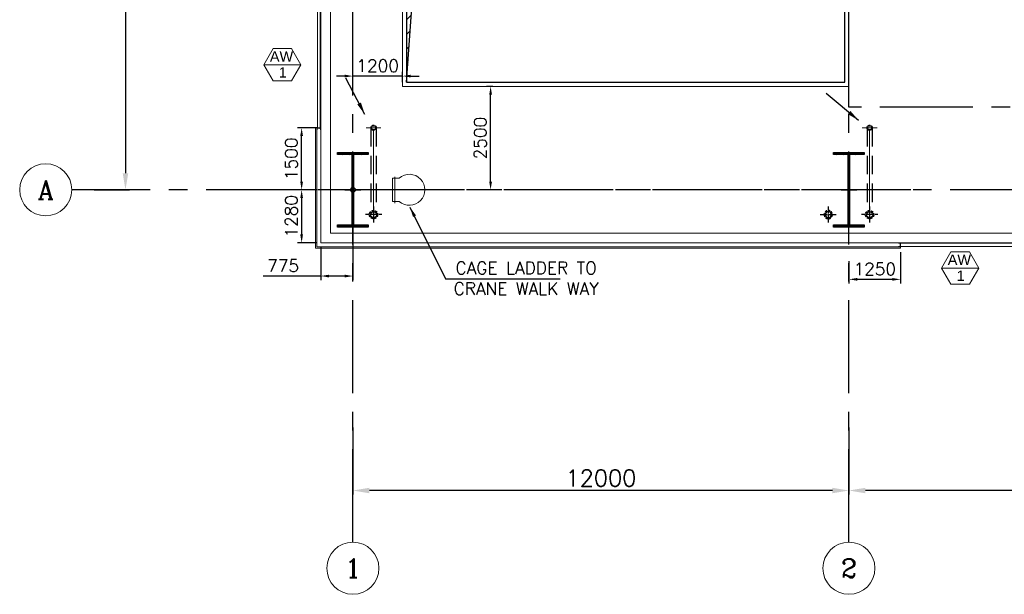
# Model space of a CAD drawing. Header units: inches. Extents: x 306235 to 1392759, y -66369 to 421098.
# Tile 1 of 91: x 307932 to 331750, y -59559 to -45666. Entities that reach past the tile are written whole.
import ezdxf
from ezdxf.enums import TextEntityAlignment as Align

# ---------------------------------------------------------------- set-up
doc = ezdxf.new("R2010")
doc.units = ezdxf.units.IN
doc.header["$LTSCALE"] = 1800
doc.header["$MEASUREMENT"] = 0
for name, pattern in [('CENTER', [2, 1.25, -0.25, 0.25, -0.25]), ('CENTER2', [1.125, 0.75, -0.125, 0.125, -0.125]), ('DASHED', [0.75, 0.5, -0.25]), ('HIDDEN', [0.375, 0.25, -0.125]), ('HIDDEN2', [0.1875, 0.125, -0.0625])]:
    doc.linetypes.add(name, pattern=pattern)
doc.layers.get('0').update_dxf_attribs({"color": 253, "lineweight": 9})
for name, color, linetype, lineweight in [('2CON', 1, 'Continuous', 13), ('7', 8, 'CENTER', 13), ('A-WIN TAG', 3, 'Continuous', 13), ('A-WIN TAG TEXT', 3, 'Continuous', 13), ('CL', 8, 'CENTER', 15), ('CLAD-1', 3, 'Continuous', 15), ('CONCRETE', 145, 'Continuous', 18), ('dimension line', 4, 'Continuous', 13), ('DRAIN', 251, 'DASHED', 25), ('HANDRAIL', 3, 'Continuous', 15), ('LEADER', 4, 'Continuous', 15), ('STEEL', 231, 'Continuous', 18), ('WIN', 31, 'Continuous', 13)]:
    doc.layers.add(name, color=color, linetype=linetype, lineweight=lineweight)
for name, color, linetype in [('CEN', 2, 'CENTER'), ('COL', 1, 'Continuous'), ('DIM', 4, 'Continuous'), ('GRID', 251, 'CENTER'), ('OPENING', 40, 'Continuous'), ('RAIN WATER', 6, 'Continuous'), ('TEXT', 3, 'Continuous')]:
    doc.layers.add(name, color=color, linetype=linetype)
doc.styles.add('COMPLEX', font='complex')
doc.styles.add('ROAMNS', font='ROMANS.shx')
doc.styles.add('ROMANS', font='romans.shx')
doc.styles.get("Standard").update_dxf_attribs({"font": 'arial.ttf'})
doc.linetypes.add('FENCELINE1', pattern='A,0.25,-0.1,[133,ltypeshp.shx,S=0.1,R=0,X=-0.1,Y=0],-0.1,1', length=1.45)
doc.dimstyles.new('DIM INT 1', dxfattribs={"dimtxt": 300, "dimasz": 200, "dimexe": 100, "dimexo": 100, "dimgap": 100, "dimtad": 1, "dimdec": 0, "dimzin": 13, "dimdsep": 46, "dimlunit": 5, "dimtxsty": 'ROAMNS', "dimblk1": 'CLOSEDBLANK', "dimcen": 0.09, "dimclrd": 9, "dimclre": 9, "dimclrt": 4, "dimadec": 0, "dimazin": 0, "dimtfac": 1, "dimtdec": 0, "dimtix": 1, "dimtmove": 2, "dimatfit": 3, "dimfxl": 1, "dimtolj": 1, "dimtzin": 13, "dimarcsym": 0})
doc.dimstyles.new('DIM100 x2', dxfattribs={"dimscale": 0, "dimtxt": 400, "dimasz": 400, "dimexe": 100, "dimexo": 100, "dimgap": 100, "dimtad": 1, "dimdec": 0, "dimzin": 13, "dimdsep": 46, "dimtxsty": 'ROMANS', "dimblk2": 'OBLIQUE', "dimcen": 100, "dimdle": 100, "dimclrd": 9, "dimclre": 9, "dimclrt": 4, "dimadec": 0, "dimazin": 0, "dimtfac": 1.1, "dimtdec": 0, "dimtix": 1, "dimtmove": 2, "dimatfit": 3, "dimfxl": 1, "dimtolj": 1, "dimtzin": 13, "dimarcsym": 0})
doc.dimstyles.get("Standard").update_dxf_attribs({"dimtxt": 0.18, "dimasz": 0.18, "dimexe": 0.18, "dimexo": 0.0625, "dimgap": 0.09, "dimtad": 0, "dimtih": 1, "dimtoh": 1, "dimdec": 4, "dimzin": 0, "dimdsep": 46, "dimtxsty": 'Standard', "dimcen": 0.09, "dimadec": 0, "dimazin": 0, "dimtfac": 1, "dimtdec": 4, "dimtofl": 0, "dimtmove": 0, "dimatfit": 3, "dimfxl": 1, "dimtolj": 1, "dimtzin": 0, "dimarcsym": 0})

# ---------------------------------------------------------------- blocks, each defined once
blk = doc.blocks.new('*D34')
at = {"layer": 'Defpoints', "color": 0, "transparency": 16777216}
for p in [(309635, -19779), (309635, -49779), (310491, -49779)]:
    blk.add_point(p, dxfattribs=at)
at = {"layer": 'dimension line', "color": 9, "lineweight": -2, "transparency": 16777216}
for p, q in [((309735, -19779), (310591, -19779)), ((310491, -20179), (310491, -49379)), ((309735, -49779), (310591, -49779))]:
    blk.add_line(p, q, dxfattribs=at)
at = {"layer": 'dimension line', "color": 9, "transparency": 16777216}
for points in [[(310424, -20179), (310557, -20179), (310491, -19779)], [(310424, -49379), (310557, -49379), (310491, -49779)]]:
    blk.add_solid(points, dxfattribs=at)
at = {"layer": 'dimension line', "color": 4, "transparency": 16777216, "insert": (310191, -34779), "char_height": 400, "attachment_point": 5, "rotation": 90, "style": 'ROMANS'}
blk.add_mtext('\\A1;30000', dxfattribs=at)
blk = doc.blocks.new('_Oblique')
at = {"color": 0, "linetype": 'ByBlock', "lineweight": -2}
blk.add_line((-0.5, -0.5), (0.5, 0.5), dxfattribs=at)
blk = doc.blocks.new('A-ROW COLUMN')
at = {"layer": 'COL'}
h = blk.add_hatch(dxfattribs=at)
h.set_pattern_fill('ANSI31', color=256, scale=200, style=0)
h.set_pattern_definition([(45, (165226.353, 18853.894), (-17.67767, 17.67767), [])])
h.paths.add_polyline_path([(180799, 40890), (181539, 40890), (181539, 40840), (180799, 40840)])
h.paths.add_polyline_path([(181153, 42590), (181185, 42590), (181185, 40890), (181153, 40890)])
h.paths.add_polyline_path([(180799, 42640), (181539, 42640), (181539, 42590), (180799, 42590)])
blk.add_line((181169, 40840), (181169, 42640))
at = {"layer": 'CEN'}
for p, q in [((181169, 40840), (181169, 42640)), ((180977, 41740), (181360, 41740))]:
    blk.add_line(p, q, dxfattribs=at)
at = {"layer": 'COL'}
for points in [[(180799, 42640), (181539, 42640), (181539, 42590), (180799, 42590)], [(181153, 42590), (181185, 42590), (181185, 40890), (181153, 40890)], [(180799, 40890), (181539, 40890), (181539, 40840), (180799, 40840)]]:
    blk.add_lwpolyline(points, close=True, dxfattribs=at)
blk = doc.blocks.new('*D76')
at = {"layer": 'Defpoints', "color": 0, "transparency": 16777216}
for p in [(327992, -55425), (338492, -56569), (327992, -57050)]:
    blk.add_point(p, dxfattribs=at)
at = {"layer": 'dimension line', "color": 9, "lineweight": -2, "transparency": 16777216}
for p, q in [((327992, -55525), (327992, -57150)), ((338492, -56669), (338492, -57150)), ((338092, -57050), (328392, -57050))]:
    blk.add_line(p, q, dxfattribs=at)
at = {"layer": 'dimension line', "color": 9, "transparency": 16777216}
for points in [[(328392, -56984), (328392, -57117), (327992, -57050)], [(338092, -56984), (338092, -57117), (338492, -57050)]]:
    blk.add_solid(points, dxfattribs=at)
at = {"layer": 'dimension line', "color": 4, "transparency": 16777216, "insert": (333242, -56750), "char_height": 400, "attachment_point": 5, "style": 'ROMANS'}
blk.add_mtext('\\A1;10500', dxfattribs=at)
blk = doc.blocks.new('*D111')
at = {"layer": 'Defpoints', "color": 0, "transparency": 16777216}
for p in [(315992, -55425), (327992, -56569), (315992, -57050)]:
    blk.add_point(p, dxfattribs=at)
at = {"layer": 'dimension line', "color": 9, "lineweight": -2, "transparency": 16777216}
for p, q in [((315992, -55525), (315992, -57150)), ((327992, -56669), (327992, -57150)), ((327592, -57050), (316392, -57050))]:
    blk.add_line(p, q, dxfattribs=at)
at = {"layer": 'dimension line', "color": 9, "transparency": 16777216}
for points in [[(316392, -56984), (316392, -57117), (315992, -57050)], [(327592, -56984), (327592, -57117), (327992, -57050)]]:
    blk.add_solid(points, dxfattribs=at)
at = {"layer": 'dimension line', "color": 4, "transparency": 16777216, "insert": (321992, -56750), "char_height": 400, "attachment_point": 5, "style": 'ROMANS'}
blk.add_mtext('\\A1;12000', dxfattribs=at)
blk = doc.blocks.new('*D334')
at = {"layer": 'Defpoints', "color": 0, "transparency": 16777216}
for p in [(315992, -47029), (315992, -47279), (317192, -47279)]:
    blk.add_point(p, dxfattribs=at)
at = {"layer": 'DIM', "color": 9, "lineweight": -2, "transparency": 16777216}
for p, q in [((315792, -47029), (315592, -47029)), ((315992, -47179), (315992, -46929)), ((317192, -47029), (315992, -47029)), ((317192, -47179), (317192, -46929)), ((317392, -47029), (317592, -47029))]:
    blk.add_line(p, q, dxfattribs=at)
at = {"layer": 'DIM', "color": 9, "transparency": 16777216}
for points in [[(315792, -46995), (315792, -47062), (315992, -47029)], [(317392, -46995), (317392, -47062), (317192, -47029)]]:
    blk.add_solid(points, dxfattribs=at)
at = {"layer": 'DIM', "color": 4, "transparency": 16777216, "insert": (316592, -46779), "char_height": 300, "attachment_point": 5, "style": 'ROAMNS'}
blk.add_mtext('\\A1;1200', dxfattribs=at)
blk = doc.blocks.new('_ClosedBlank')
at = {"color": 0, "linetype": 'ByBlock', "lineweight": -2}
for p, q in [((-1, 0.17), (0, 0)), ((-1, 0.17), (-1, -0.17)), ((0, 0), (-1, -0.17))]:
    blk.add_line(p, q, dxfattribs=at)
blk = doc.blocks.new('*D112')
at = {"layer": 'Defpoints', "color": 0, "transparency": 16777216}
for p in [(319323, -47279), (319476, -47279), (319476, -49779)]:
    blk.add_point(p, dxfattribs=at)
at = {"layer": 'DIM', "color": 9, "lineweight": -2, "transparency": 16777216}
for p, q in [((319376, -47279), (319223, -47279)), ((319323, -49579), (319323, -47479)), ((319376, -49779), (319223, -49779))]:
    blk.add_line(p, q, dxfattribs=at)
at = {"layer": 'DIM', "color": 9, "transparency": 16777216}
for points in [[(319290, -47479), (319357, -47479), (319323, -47279)], [(319290, -49579), (319357, -49579), (319323, -49779)]]:
    blk.add_solid(points, dxfattribs=at)
at = {"layer": 'DIM', "color": 4, "transparency": 16777216, "insert": (319073, -48529), "char_height": 300, "attachment_point": 5, "rotation": 90, "style": 'ROAMNS'}
blk.add_mtext('\\A1;2500', dxfattribs=at)
blk = doc.blocks.new('GRD')
at = {"layer": 'CL', "linetype": 'Continuous'}
blk.add_circle((0, 419.99985), 419.99985, dxfattribs=at)
at = {"layer": 'CL', "color": 4, "style": 'COMPLEX'}
blk.add_attdef('GRD', text='', height=300, dxfattribs=at).set_placement((0, 419.99985), align=Align.MIDDLE)
blk = doc.blocks.new('A$C3B1115A1')
at = {"layer": 'STEEL'}
for p, q in [((-270, -91), (-320, -91)), ((-320, -91), (-320, -191)), ((-320, -191), (-270, -191))]:
    blk.add_line(p, q, dxfattribs=at)
blk.add_lwpolyline([(-270, -191), (-270, -183, 0.397434), (-272, -180), (-307, -177, -0.397434), (-310, -174), (-310, -109, -0.397434), (-307, -106), (-272, -103, 0.397434), (-270, -100), (-270, -91)], format="xyb", dxfattribs=at)
blk = doc.blocks.new('*D514')
at = {"layer": 'Defpoints', "color": 0, "transparency": 16777216}
for p in [(315017, -49779), (314752, -51059), (315217, -51059)]:
    blk.add_point(p, dxfattribs=at)
at = {"layer": 'DIM', "color": 9, "lineweight": -2, "transparency": 16777216}
for p, q in [((314917, -49779), (314652, -49779)), ((314752, -49979), (314752, -50859)), ((315117, -51059), (314652, -51059))]:
    blk.add_line(p, q, dxfattribs=at)
at = {"layer": 'DIM', "color": 9, "transparency": 16777216}
for points in [[(314718, -49979), (314785, -49979), (314752, -49779)], [(314718, -50859), (314785, -50859), (314752, -51059)]]:
    blk.add_solid(points, dxfattribs=at)
at = {"layer": 'DIM', "color": 4, "transparency": 16777216, "insert": (314502, -50419), "char_height": 300, "attachment_point": 5, "rotation": 90, "style": 'ROAMNS'}
blk.add_mtext('\\A1;1280', dxfattribs=at)
blk = doc.blocks.new('*D515')
at = {"layer": 'Defpoints', "color": 0, "transparency": 16777216}
for p in [(315992, -49561), (315217, -51059), (315992, -51864)]:
    blk.add_point(p, dxfattribs=at)
at = {"layer": 'DIM', "color": 9, "lineweight": -2, "transparency": 16777216}
for p, q in [((315992, -49661), (315992, -51964)), ((315217, -51159), (315217, -51964)), ((315217, -51864), (313819, -51864)), ((315792, -51864), (315417, -51864))]:
    blk.add_line(p, q, dxfattribs=at)
at = {"layer": 'DIM', "color": 9, "transparency": 16777216}
for points in [[(315417, -51831), (315417, -51898), (315217, -51864)], [(315792, -51831), (315792, -51898), (315992, -51864)]]:
    blk.add_solid(points, dxfattribs=at)
at = {"layer": 'DIM', "color": 4, "transparency": 16777216, "insert": (314304, -51614), "char_height": 300, "attachment_point": 5, "style": 'ROAMNS'}
blk.add_mtext('\\A1;775', dxfattribs=at)
blk = doc.blocks.new('*D523')
at = {"layer": 'Defpoints', "color": 0, "transparency": 16777216}
for p in [(314752, -48279), (315217, -48279), (315217, -49779)]:
    blk.add_point(p, dxfattribs=at)
at = {"layer": 'DIM', "color": 9, "lineweight": -2, "transparency": 16777216}
for p, q in [((315117, -48279), (314652, -48279)), ((314752, -49579), (314752, -48479)), ((315117, -49779), (314652, -49779))]:
    blk.add_line(p, q, dxfattribs=at)
at = {"layer": 'DIM', "color": 9, "transparency": 16777216}
for points in [[(314718, -48479), (314785, -48479), (314752, -48279)], [(314718, -49579), (314785, -49579), (314752, -49779)]]:
    blk.add_solid(points, dxfattribs=at)
at = {"layer": 'DIM', "color": 4, "transparency": 16777216, "insert": (314502, -49029), "char_height": 300, "attachment_point": 5, "rotation": 90, "style": 'ROAMNS'}
blk.add_mtext('\\A1;1500', dxfattribs=at)
blk = doc.blocks.new('*D700')
at = {"layer": 'Defpoints', "color": 0, "transparency": 16777216}
for p in [(329242, -51187), (327992, -51408), (327992, -51944)]:
    blk.add_point(p, dxfattribs=at)
at = {"layer": 'DIM', "color": 9, "lineweight": -2, "transparency": 16777216}
for p, q in [((329242, -51287), (329242, -52044)), ((327992, -51508), (327992, -52044)), ((329042, -51944), (328192, -51944))]:
    blk.add_line(p, q, dxfattribs=at)
at = {"layer": 'DIM', "color": 9, "transparency": 16777216}
for points in [[(328192, -51911), (328192, -51977), (327992, -51944)], [(329042, -51911), (329042, -51977), (329242, -51944)]]:
    blk.add_solid(points, dxfattribs=at)
at = {"layer": 'DIM', "color": 4, "transparency": 16777216, "insert": (328617, -51694), "char_height": 300, "attachment_point": 5, "style": 'ROAMNS'}
blk.add_mtext('\\A1;1250', dxfattribs=at)
blk = doc.blocks.new('RWDP')
at = {"layer": 'RAIN WATER', "linetype": 'CENTER2', "ltscale": 0.05}
for p, q in [((500, -400), (500, -800)), ((700, -600), (300, -600))]:
    blk.add_line(p, q, dxfattribs=at)
at = {"layer": 'RAIN WATER', "linetype": 'HIDDEN2', "ltscale": 0.25}
blk.add_circle((500, -600), 100, dxfattribs=at)
at = {"layer": 'RAIN WATER', "ltscale": 0.25}
blk.add_circle((500, -600), 75, dxfattribs=at)

msp = doc.modelspace()

# ---------------------------------------------------------------- hatches: boundary and pattern name
at = {"layer": 'OPENING'}
h = msp.add_hatch(dxfattribs=at)
h.set_pattern_fill('ANSI31', color=8, scale=2000, style=0)
h.set_pattern_definition([(45, (-87722.1, -144504), (-176.7767, 176.7767), [])])
h.paths.add_polyline_path([(317291.6, -29778.7), (318534.5, -29778.7), (318949.7, -23966.7), (327891.6, -22878.7), (317291.6, -22878.7)])
h.paths.add_polyline_path([(318534.5, -29778.7), (317291.6, -29778.7), (317291.6, -47178.7)])

# ---------------------------------------------------------------- linework, layer by layer
at = {"layer": '2CON'}
for p, q in [((314735.4, -46755.3), (313835.4, -46755.3)), ((331132.8, -51670), (330232.8, -51670))]:
    msp.add_line(p, q, dxfattribs=at)
at = {"layer": '7', "ltscale": 0.5}
for p, q in [((316314.8, -48278.7), (316671.7, -48278.7)), ((328314.8, -48278.7), (328671.7, -48278.7))]:
    msp.add_line(p, q, dxfattribs=at)
at = {"layer": '7'}
for p, q in [((316491.6, -50571.3), (316491.6, -48143.1)), ((328491.6, -50571.3), (328491.6, -48143.1))]:
    msp.add_line(p, q, dxfattribs=at)
at = {"layer": 'A-WIN TAG'}
for points in [[(314060.4, -46365.5), (313835.4, -46755.3), (314060.4, -47145), (314510.4, -47145), (314735.4, -46755.3), (314510.4, -46365.5)], [(330457.8, -51280.3), (330232.8, -51670), (330457.8, -52059.7), (330907.8, -52059.7), (331132.8, -51670), (330907.8, -51280.3)]]:
    msp.add_lwpolyline(points, close=True, dxfattribs=at)
at = {"layer": 'CEN'}
msp.add_lwpolyline([(327991.6, -29578.7), (327991.6, -22578.7), (348991.6, -22578.7), (348991.6, -47778.7), (327991.6, -47778.7), (327991.6, -29978.7)], dxfattribs=at)
at = {"layer": 'CLAD-1'}
for p, q in [((315088.6, -48278.7), (315216.6, -48278.7)), ((329241.6, -51158.7), (329241.6, -51186.7))]:
    msp.add_line(p, q, dxfattribs=at)
at = {"layer": 'CLAD-1', "flags": 128}
for points in [[(329241.6, -51186.7), (315088.6, -51186.7), (315088.6, -48278.7)], [(329241.6, -51158.7), (315116.6, -51158.7), (315116.6, -48278.7)]]:
    msp.add_lwpolyline(points, dxfattribs=at)
at = {"layer": 'CONCRETE'}
for p, q in [((315216.6, -51058.7), (315216.6, -18498.7)), ((315446.6, -50828.7), (315446.6, -29453.7)), ((360876.6, -50828.7), (315446.6, -50828.7)), ((360876.6, -51058.7), (315216.6, -51058.7))]:
    msp.add_line(p, q, dxfattribs=at)
at = {"layer": 'DRAIN', "color": 4, "linetype": 'HIDDEN'}
for p, q in [((316429.1, -48278.7), (316429.1, -50301.3)), ((316554.1, -48278.7), (316554.1, -50300)), ((328429.1, -48278.7), (328429.1, -50301.3)), ((328554.1, -48278.7), (328554.1, -50300))]:
    msp.add_line(p, q, dxfattribs=at)
at = {"layer": 'GRID'}
for p, q in [((315991.6, -58299.5), (315991.6, -3278.7)), ((315991.6, -58299.5), (315991.6, -3778.7)), ((327991.6, -58299.5), (327991.6, -29978.7)), ((444291.6, -49778.7), (309191.6, -49778.7)), ((444291.6, -49778.7), (309191.6, -49778.7)), ((329491.6, -49778.7), (314491.6, -49778.7))]:
    msp.add_line(p, q, dxfattribs=at)
at = {"layer": 'HANDRAIL', "linetype": 'FENCELINE1', "ltscale": 0.4}
msp.add_lwpolyline([(327991.6, -29578.7), (327991.6, -22778.7), (317191.6, -22778.7), (317191.6, -47278.7), (327991.6, -47278.7), (327991.6, -29978.7)], dxfattribs=at)
at = {"layer": 'OPENING'}
for points in [[(327891.6, -29528.7), (327891.6, -22878.7), (317291.6, -22878.7), (317291.6, -47178.7), (327891.6, -47178.7), (327891.6, -43928.7)], [(317291.6, -47178.7), (318949.7, -23966.7), (327891.6, -22878.7)]]:
    msp.add_lwpolyline(points, dxfattribs=at)
at = {"layer": 'RAIN WATER', "linetype": 'HIDDEN2', "ltscale": 0.25}
for centre in [(316491.6, -48278.7), (328491.6, -48278.7)]:
    msp.add_circle(centre, 62.5, dxfattribs=at)
at = {"layer": 'RAIN WATER', "color": 6}
for centre in [(316491.6, -48278.7), (328491.6, -48278.7)]:
    msp.add_circle(centre, 50, dxfattribs=at)
at = {"layer": 'RAIN WATER'}
msp.add_circle((315991.6, -49778.7), 57.8, dxfattribs=at)
at = {"layer": 'STEEL'}
for p, q in [((316948.6, -50059.9), (316948.6, -49497.4)), ((317111.4, -49497.4), (316948.6, -49497.4)), ((317007.5, -50103), (317007.5, -49462.2)), ((316948.6, -50059.9), (317111.4, -50059.9))]:
    msp.add_line(p, q, dxfattribs=at)
msp.add_arc((317359.4, -49778.7), 375, 228.59038, 131.40962, dxfattribs=at)
at = {"layer": 'WIN'}
for p, q in [((315136.6, -48278.7), (315136.6, -45278.7)), ((315196.6, -48278.7), (315196.6, -45278.7)), ((329241.6, -51071.2), (332241.6, -51071.2)), ((329241.6, -51146.2), (332241.6, -51146.2))]:
    msp.add_line(p, q, dxfattribs=at)

# ---------------------------------------------------------------- block references
at = {"layer": 'COL'}
for p in [(134823.1, -91518.4), (146823.1, -91518.4)]:
    msp.add_blockref('A-ROW COLUMN', p, dxfattribs=at)
at = {"layer": 'DIM', "xscale": 1.5, "yscale": 1.5, "zscale": 1.5}
for p, values in [((308561.6, -50408.7), {'GRD': 'A'}), ((315991.6, -59559.5), {'GRD': '1'}), ((327991.6, -59559.5), {'GRD': '2'})]:
    msp.add_blockref('GRD', p, dxfattribs=at).add_auto_attribs(values)
at = {"layer": 'RAIN WATER'}
for p in [(315991.6, -49778.7), (327991.6, -49778.7)]:
    msp.add_blockref('RWDP', p, dxfattribs=at)
at = {"layer": 'RAIN WATER', "xscale": -1}
msp.add_blockref('RWDP', (327991.6, -49778.7), dxfattribs=at)
at = {"layer": 'STEEL', "rotation": 270}
msp.add_blockref('A$C3B1115A1', (315308.1, -48598.3), dxfattribs=at)
at = {"layer": 'STEEL', "xscale": -1}
msp.add_blockref('A$C3B1115A1', (328922, -50967.2), dxfattribs=at)

# ---------------------------------------------------------------- texts
at = {"layer": 'A-WIN TAG TEXT'}
for s, p in [('AW', (314265.7, -46555.3)), ('1', (314297, -46941.1)), ('AW', (330663.1, -51470.1)), ('1', (330694.4, -51855.9))]:
    msp.add_text(s, height=250, dxfattribs=at).set_placement(p, align=Align.MIDDLE)
at = {"layer": 'TEXT', "insert": (320184.2, -51517.7), "char_height": 300, "width": 4238.404, "attachment_point": 2, "style": 'ROMANS'}
msp.add_mtext('CAGE LADDER TO CRANE WALK WAY', dxfattribs=at)

# ---------------------------------------------------------------- dimensions: what is measured, and where the dimension line sits
at = {"layer": 'DIM'}
dim = msp.add_linear_dim(base=(315991.6, -47028.7), p1=(317191.6, -47278.7), p2=(315991.6, -47278.7), dimstyle='DIM INT 1', dxfattribs=at)
dim.commit()
dim.dimension.update_dxf_attribs({"geometry": '*D334', "text_midpoint": (316591.6, -46778.7)})
dim = msp.add_linear_dim(base=(319323.3, -47278.7), p1=(319475.8, -49778.7), p2=(319475.8, -47278.7), angle=90, dimstyle='DIM INT 1', dxfattribs=at)
dim.commit()
dim.dimension.update_dxf_attribs({"geometry": '*D112', "text_midpoint": (319073.3, -48528.7)})
for base, p1, p2, picture, middle in [((314751.6, -48278.7), (315216.6, -49778.7), (315216.6, -48278.7), '*D523', (314501.6, -49028.7)), ((314751.6, -51058.7), (315016.7, -49778.7), (315216.6, -51058.7), '*D514', (314501.6, -50418.7))]:
    dim = msp.add_linear_dim(base=base, p1=p1, p2=p2, angle=90, dimstyle='DIM INT 1', override={"dimtmove": 0}, dxfattribs=at)
    dim.commit()
    dim.dimension.update_dxf_attribs({"geometry": picture, "text_midpoint": middle})
dim = msp.add_linear_dim(base=(315991.6, -51864.2), p1=(315216.6, -51058.7), p2=(315991.6, -49561.4), dimstyle='DIM INT 1', override={"dimtmove": 0}, dxfattribs=at)
dim.commit()
dim.dimension.update_dxf_attribs({"geometry": '*D515', "text_midpoint": (314304.5, -51864.2), "dimtype": 160})
dim = msp.add_linear_dim(base=(327991.6, -51943.9), p1=(329241.6, -51186.7), p2=(327991.6, -51407.5), dimstyle='DIM INT 1', override={"dimtmove": 0}, dxfattribs=at)
dim.commit()
dim.dimension.update_dxf_attribs({"geometry": '*D700', "text_midpoint": (328616.6, -51693.9)})
at = {"layer": 'dimension line'}
for base, p1, p2, angle, picture, middle in [((310490.7, -49778.7), (309635.5, -19778.7), (309635.5, -49778.7), 90, '*D34', (310190.7, -34778.7)), ((315991.6, -57050.2), (327991.6, -56568.5), (315991.6, -55424.6), 180, '*D111', (321991.6, -56750.2)), ((327991.6, -57050.2), (338491.6, -56568.5), (327991.6, -55424.6), 180, '*D76', (333241.6, -56750.2))]:
    dim = msp.add_linear_dim(base=base, p1=p1, p2=p2, angle=angle, dimstyle='DIM100 x2', override={"dimscale": 1}, dxfattribs=at)
    dim.commit()
    dim.dimension.update_dxf_attribs({"geometry": picture, "text_midpoint": middle})

# ---------------------------------------------------------------- leaders
at = {"layer": 'DIM'}
msp.add_leader([(317372, -50195.3), (318232.4, -51930.2), (321008.2, -51930.2)], dimstyle='Standard', override={"dimscale": 1, "dimtxt": 250, "dimasz": 250, "dimexo": 10, "dimgap": 75, "dimtad": 0, "dimtxsty": 'ROMANS', "dimclrd": 256, "dimclre": 256, "dimclrt": 256, "dimtix": 0}, dxfattribs=at)
at = {"layer": 'LEADER'}
for points in [[(316280.6, -47956.5, -100), (315823.5, -47081.3, -100)], [(328226.8, -48101.1, -100), (327437.3, -47448.1, -100)]]:
    msp.add_leader(points, dimstyle='Standard', override={"dimtxt": 350, "dimasz": 300, "dimexe": 0, "dimexo": 0, "dimgap": 100, "dimtad": 0, "dimtih": 0, "dimtoh": 0, "dimdec": 0, "dimtxsty": 'ROMANS', "dimcen": 0, "dimclrd": 9, "dimclre": 9, "dimclrt": 256, "dimtdec": 0, "dimtix": 1, "dimtofl": 1, "dimatfit": 0}, dxfattribs=at)

doc.saveas('drawing.dxf')
